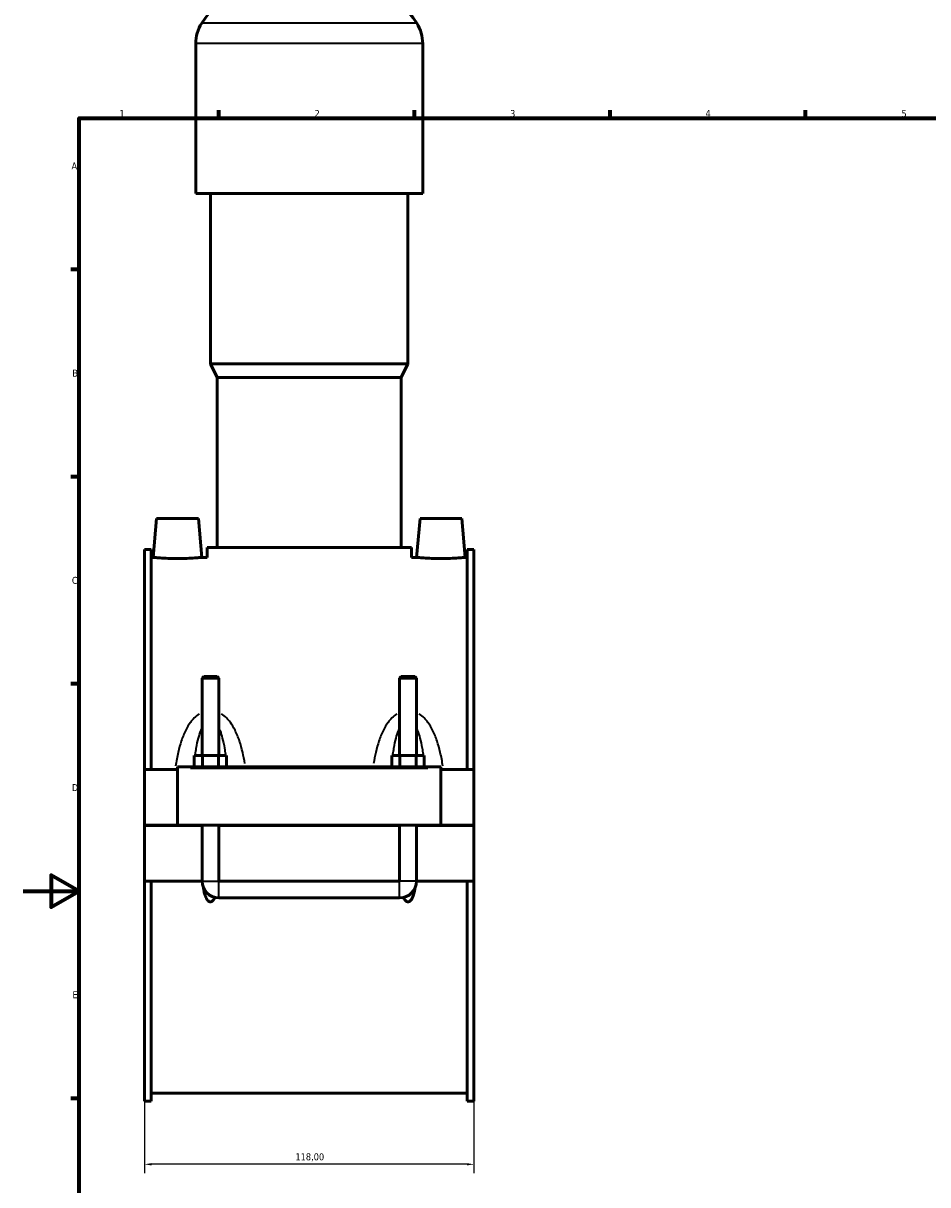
# Model space of a CAD drawing. Header units: millimetres. Extents: x 0 to 969, y -206 to 1211.
# Tile 2 of 9: x 0 to 324, y 192 to 608. Entities that reach past the tile are written whole.
import ezdxf

# ---------------------------------------------------------------- set-up
doc = ezdxf.new("R2010")
doc.units = ezdxf.units.MM
for name, color, linetype, lineweight in [('Border (ISO)', 7, 'Continuous', 70), ('Dimension (ISO)', 7, 'Continuous', 25), ('Visible (ISO)', 7, 'Continuous', 50), ('Visible Narrow (ISO)', 7, 'Continuous', 35)]:
    doc.layers.add(name, color=color, linetype=linetype, lineweight=lineweight)
doc.styles.add('Note Text (ISO)', font='tahoma.ttf')
doc.dimstyles.new('Default (ISO)', dxfattribs={"dimtxt": 2.5, "dimasz": 2.5, "dimexe": 3.175, "dimexo": 0, "dimgap": 0.762, "dimtad": 1, "dimrnd": 1e-08, "dimzin": 0, "dimtxsty": 'Note Text (ISO)', "dimcen": 0.09, "dimdle": 10, "dimclrd": 256, "dimclre": 256, "dimclrt": 232, "dimazin": 0, "dimtfac": 1.40208, "dimtmove": 0, "dimatfit": 3, "dimfxl": 1, "dimtolj": 1, "dimtzin": 0, "dimlwd": -1, "dimlwe": -1, "dimarcsym": 0})

# ---------------------------------------------------------------- blocks, each defined once
blk = doc.blocks.new('Borders Default Border')
at = {"layer": 'Border (ISO)'}
for p, q in [((70.08, 574), (70.08, 576.9)), ((140.17, 574), (140.17, 576.9)), ((210.25, 574), (210.25, 576.9)), ((280.33, 574), (280.33, 576.9)), ((20, 519.75), (17.1, 519.75)), ((20, 445.5), (17.1, 445.5)), ((20, 371.25), (17.1, 371.25)), ((20, 222.75), (17.1, 222.75))]:
    blk.add_line(p, q, dxfattribs=at)
at = {"layer": 'Border (ISO)', "flags": 128}
for points in [[(20, 20), (20, 574), (821, 574), (821, 20), (20, 20)], [(0, 297), (20, 297), (10, 302.77), (10, 291.23), (20, 297)]]:
    blk.add_lwpolyline(points, dxfattribs=at)
at = {"layer": 'Border (ISO)', "color": 232, "true_color": 0xca0064, "char_height": 2.5, "attachment_point": 7, "style": 'Note Text (ISO)'}
for s, insert in [('1', (34.48, 574.4)), ('2', (104.37, 574.4)), ('3', (174.43, 574.35)), ('4', (244.42, 574.4)), ('5', (314.64, 574.35)), ('A', (17.29, 555.62)), ('B', (17.59, 481.37)), ('C', (17.43, 407.08)), ('D', (17.43, 332.88)), ('E', (17.64, 258.63))]:
    blk.add_mtext(s, dxfattribs=dict(at, insert=insert))
blk = doc.blocks.new('*D13')
at = {"layer": 'Defpoints', "color": 0, "transparency": 16777216}
for p in [(43.46, 221.72), (161.46, 221.72), (43.46, 199.13)]:
    blk.add_point(p, dxfattribs=at)
at = {"layer": 'Dimension (ISO)', "transparency": 16777216}
for p, q in [((43.46, 221.72), (43.46, 195.96)), ((161.46, 221.72), (161.46, 195.96)), ((158.96, 199.13), (45.96, 199.13))]:
    blk.add_line(p, q, dxfattribs=at)
for points in [[(45.96, 199.55), (45.96, 198.72), (43.46, 199.13)], [(158.96, 199.55), (158.96, 198.72), (161.46, 199.13)]]:
    blk.add_solid(points, dxfattribs=at)
at = {"layer": 'Dimension (ISO)', "color": 232, "true_color": 0xca0064, "transparency": 16777216, "insert": (97.5, 203.07), "char_height": 2.5, "attachment_point": 1, "style": 'Note Text (ISO)'}
blk.add_mtext('\\A1;118,00', dxfattribs=at)

msp = doc.modelspace()

# ---------------------------------------------------------------- linework, layer by layer
at = {"layer": 'Visible (ISO)'}
for p, q in [((61.792, 546.997), (61.792, 600.677)), ((143.125, 546.997), (143.125, 600.677)), ((143.125, 546.997), (61.792, 546.997)), ((67.079, 485.997), (67.079, 546.997)), ((137.839, 485.997), (137.839, 546.997)), ((137.839, 485.997), (67.079, 485.997)), ((69.519, 481.117), (67.079, 485.997)), ((135.399, 481.117), (137.839, 485.997)), ((135.399, 481.117), (69.519, 481.117)), ((69.519, 420.117), (69.519, 481.117)), ((135.399, 420.117), (135.399, 481.117)), ((47.759, 430.597), (46.534, 416.597)), ((62.759, 430.597), (47.759, 430.597)), ((62.759, 430.597), (63.983, 416.597)), ((142.159, 430.597), (140.934, 416.597)), ((142.159, 430.597), (157.159, 430.597)), ((157.159, 430.597), (158.383, 416.597)), ((43.459, 419.477), (43.459, 340.597)), ((43.459, 419.477), (45.819, 419.477)), ((45.819, 340.597), (45.819, 419.477)), ((46.534, 416.597), (45.819, 416.597)), ((65.859, 416.597), (63.983, 416.597)), ((139.059, 420.117), (65.859, 420.117)), ((65.859, 416.597), (65.859, 420.117)), ((139.059, 416.597), (139.059, 420.117)), ((140.934, 416.597), (139.059, 416.597)), ((159.099, 416.597), (158.383, 416.597)), ((159.099, 340.597), (159.099, 419.477)), ((159.099, 419.477), (161.459, 419.477)), ((161.459, 419.477), (161.459, 340.597)), ((64.659, 373.98), (64.059, 373.38)), ((70.059, 373.38), (64.059, 373.38)), ((64.059, 373.38), (64.059, 345.597)), ((64.659, 373.98), (69.459, 373.98)), ((69.459, 373.98), (70.059, 373.38)), ((70.059, 373.38), (70.059, 345.597)), ((135.459, 373.98), (134.859, 373.38)), ((140.859, 373.38), (134.859, 373.38)), ((134.859, 345.597), (134.859, 373.38)), ((135.459, 373.98), (140.259, 373.98)), ((140.259, 373.98), (140.859, 373.38)), ((140.859, 345.597), (140.859, 373.38)), ((61.285, 341.597), (61.285, 345.597)), ((61.285, 345.597), (64.172, 345.597)), ((64.172, 341.597), (64.172, 345.597)), ((64.172, 345.597), (69.945, 345.597)), ((69.945, 341.597), (69.945, 345.597)), ((69.945, 345.597), (72.832, 345.597)), ((72.832, 341.597), (72.832, 345.597)), ((132.085, 341.597), (132.085, 345.597)), ((132.085, 345.597), (134.972, 345.597)), ((134.972, 341.597), (134.972, 345.597)), ((134.972, 345.597), (140.745, 345.597)), ((140.745, 341.597), (140.745, 345.597)), ((140.745, 345.597), (143.632, 345.597)), ((143.632, 341.597), (143.632, 345.597)), ((55.259, 341.097), (55.259, 341.597)), ((149.659, 341.597), (55.259, 341.597)), ((149.659, 341.597), (149.659, 341.097)), ((55.259, 340.597), (43.459, 340.597)), ((43.459, 320.647), (43.459, 340.597)), ((55.259, 320.647), (55.259, 341.097)), ((149.659, 341.097), (149.659, 320.647)), ((161.459, 340.597), (149.659, 340.597)), ((161.459, 340.597), (161.459, 320.647)), ((43.459, 320.647), (55.259, 320.647)), ((43.459, 300.597), (43.459, 320.547)), ((64.059, 320.547), (43.459, 320.547)), ((149.659, 320.647), (55.259, 320.647)), ((64.059, 320.647), (64.059, 320.547)), ((64.059, 300.597), (64.059, 320.547)), ((70.059, 320.647), (70.059, 320.547)), ((134.859, 320.547), (70.059, 320.547)), ((70.059, 320.547), (70.059, 300.597)), ((134.859, 320.547), (134.859, 320.647)), ((134.859, 300.597), (134.859, 320.547)), ((140.859, 320.547), (140.859, 320.647)), ((161.459, 320.547), (140.859, 320.547)), ((140.859, 320.547), (140.859, 300.597)), ((149.659, 320.647), (161.459, 320.647)), ((161.459, 320.547), (161.459, 300.597)), ((64.059, 300.597), (43.459, 300.597)), ((43.459, 300.597), (43.459, 221.717)), ((45.819, 221.717), (45.819, 300.597)), ((134.859, 300.597), (70.059, 300.597)), ((161.459, 300.597), (140.859, 300.597)), ((159.099, 221.717), (159.099, 300.597)), ((161.459, 300.597), (161.459, 221.717)), ((70.059, 294.597), (134.859, 294.597)), ((43.459, 221.717), (45.819, 221.717)), ((159.099, 224.597), (45.819, 224.597)), ((159.099, 221.717), (161.459, 221.717))]:
    msp.add_line(p, q, dxfattribs=at)
for centre, radius, start, end in [((95.139, 588.031), 37.046, 90, 147.38758), ((109.779, 588.031), 37.046, 32.61242, 90), ((75.374, 600.677), 13.582, 147.38758, 180), ((129.543, 600.677), 13.582, 0, 32.61242), ((70.059, 300.597), 6, 180, 270), ((134.859, 300.597), 6, 270, 0)]:
    msp.add_arc(centre, radius, start, end, dxfattribs=at)
for points, knots in [([(55.259, 416.196), (54.16, 416.196), (52.988, 416.217), (50.836, 416.293), (49.855, 416.347), (48.309, 416.448), (47.639, 416.501), (46.752, 416.576), (46.534, 416.597), (46.534, 416.597)], [2.6360837, 2.6360837, 2.6360837, 2.6360837, 2.965746, 2.965746, 3.2954082, 3.2954082, 3.6247669, 3.6247669, 3.9541256, 3.9541256, 3.9541256, 3.9541256]), ([(63.983, 416.597), (63.983, 416.597), (63.765, 416.576), (62.878, 416.501), (62.208, 416.448), (60.662, 416.347), (59.681, 416.293), (57.529, 416.217), (56.357, 416.196), (55.259, 416.196)], [6.5902093, 6.5902093, 6.5902093, 6.5902093, 6.919568, 6.919568, 7.2489267, 7.2489267, 7.5785889, 7.5785889, 7.9082512, 7.9082512, 7.9082512, 7.9082512]), ([(149.659, 416.196), (148.56, 416.196), (147.388, 416.217), (145.236, 416.293), (144.255, 416.347), (142.709, 416.448), (142.039, 416.501), (141.152, 416.576), (140.934, 416.597), (140.934, 416.597)], [0, 0, 0, 0, 0.3296623, 0.3296623, 0.6593245, 0.6593245, 0.9886832, 0.9886832, 1.3180419, 1.3180419, 1.3180419, 1.3180419]), ([(158.383, 416.597), (158.383, 416.597), (158.165, 416.576), (157.278, 416.501), (156.608, 416.448), (155.062, 416.347), (154.081, 416.293), (151.929, 416.217), (150.757, 416.196), (149.659, 416.196)], [3.9541256, 3.9541256, 3.9541256, 3.9541256, 4.2834843, 4.2834843, 4.6128429, 4.6128429, 4.9425052, 4.9425052, 5.2721674, 5.2721674, 5.2721674, 5.2721674]), ([(68.655, 294.763), (68.487, 294.382), (68.288, 294.026), (67.913, 293.584), (67.766, 293.443), (67.517, 293.289), (67.429, 293.247), (67.247, 293.189), (67.153, 293.174), (66.964, 293.174), (66.87, 293.189), (66.688, 293.247), (66.6, 293.289), (66.351, 293.443), (66.204, 293.584), (65.717, 294.158), (65.465, 294.706), (65.049, 295.85), (64.894, 296.449), (64.689, 297.398), (64.614, 297.805), (64.549, 298.22)], [1.53352319, 1.53352319, 1.53352319, 1.53352319, 1.65474398, 1.65474398, 1.71148288, 1.71148288, 1.73985233, 1.73985233, 1.76822178, 1.76822178, 1.79659123, 1.79659123, 1.82496067, 1.82496067, 1.88169957, 1.88169957, 2.05621475, 2.05621475, 2.23072992, 2.23072992, 2.35650161, 2.35650161, 2.35650161, 2.35650161]), ([(140.368, 298.22), (140.303, 297.805), (140.228, 297.398), (140.023, 296.449), (139.868, 295.85), (139.452, 294.706), (139.2, 294.158), (138.713, 293.584), (138.566, 293.443), (138.317, 293.289), (138.229, 293.247), (138.047, 293.189), (137.953, 293.174), (137.764, 293.174), (137.67, 293.189), (137.488, 293.247), (137.4, 293.289), (137.151, 293.443), (137.004, 293.584), (136.629, 294.026), (136.43, 294.382), (136.262, 294.763)], [1.17994195, 1.17994195, 1.17994195, 1.17994195, 1.30571363, 1.30571363, 1.48022881, 1.48022881, 1.65474398, 1.65474398, 1.71148288, 1.71148288, 1.73985233, 1.73985233, 1.76822178, 1.76822178, 1.79659123, 1.79659123, 1.82496067, 1.82496067, 1.88169957, 1.88169957, 2.00292036, 2.00292036, 2.00292036, 2.00292036])]:
    msp.add_open_spline(points, degree=3, knots=knots, dxfattribs=at)
at = {"layer": 'Visible Narrow (ISO)'}
for p, q in [((140.51, 607.997), (64.408, 607.997)), ((142.625, 600.677), (62.293, 600.677)), ((59.979, 341.097), (144.939, 341.097)), ((64.095, 300.597), (70.022, 300.597)), ((70.059, 294.634), (70.059, 300.56)), ((134.859, 294.634), (134.859, 300.56)), ((140.822, 300.597), (134.895, 300.597))]:
    msp.add_line(p, q, dxfattribs=at)
for points, knots in [([(63.059, 360.531), (62.407, 360.116), (61.809, 359.618), (60.772, 358.576), (60.323, 358.04), (59.278, 356.616), (58.729, 355.69), (57.612, 353.474), (57.086, 352.158), (56.19, 349.479), (55.818, 348.116), (55.122, 345.114), (54.818, 343.466), (54.564, 341.801)], [-2.8194931, -2.8194931, -2.8194931, -2.8194931, -2.5869841, -2.5869841, -2.3782179, -2.3782179, -2.0594949, -2.0594949, -1.6451549, -1.6451549, -1.2377855, -1.2377855, -0.76204, -0.76204, -0.76204, -0.76204]), ([(79.403, 342.746), (79.181, 344.09), (78.924, 345.42), (78.299, 348.116), (77.927, 349.479), (77.031, 352.158), (76.505, 353.474), (75.388, 355.69), (74.839, 356.616), (73.794, 358.04), (73.345, 358.576), (72.306, 359.62), (71.705, 360.12), (71.039, 360.543), (71.029, 360.55), (71.018, 360.556)], [-5.6359497, -5.6359497, -5.6359497, -5.6359497, -5.2503883, -5.2503883, -4.8430189, -4.8430189, -4.4286789, -4.4286789, -4.1099559, -4.1099559, -3.9011898, -3.9011898, -3.6677896, -3.6677896, -3.6639342, -3.6639342, -3.6639342, -3.6639342]), ([(133.899, 360.556), (133.888, 360.55), (133.878, 360.543), (133.212, 360.12), (132.611, 359.62), (131.572, 358.576), (131.123, 358.04), (130.078, 356.616), (129.529, 355.69), (128.412, 353.474), (127.886, 352.158), (126.99, 349.479), (126.618, 348.116), (125.993, 345.42), (125.736, 344.09), (125.514, 342.746)], [-2.8242396, -2.8242396, -2.8242396, -2.8242396, -2.8203842, -2.8203842, -2.5869841, -2.5869841, -2.3782179, -2.3782179, -2.0594949, -2.0594949, -1.6451549, -1.6451549, -1.2377855, -1.2377855, -0.8522241, -0.8522241, -0.8522241, -0.8522241]), ([(150.353, 341.801), (150.099, 343.466), (149.795, 345.114), (149.099, 348.116), (148.727, 349.479), (147.831, 352.158), (147.305, 353.474), (146.188, 355.69), (145.639, 356.616), (144.594, 358.04), (144.145, 358.576), (143.108, 359.618), (142.51, 360.116), (141.858, 360.531)], [-5.7261338, -5.7261338, -5.7261338, -5.7261338, -5.2503883, -5.2503883, -4.8430189, -4.8430189, -4.4286789, -4.4286789, -4.1099559, -4.1099559, -3.9011898, -3.9011898, -3.6686807, -3.6686807, -3.6686807, -3.6686807]), ([(61.674, 346.141), (61.777, 346.866), (61.89, 347.583), (62.233, 349.528), (62.488, 350.735), (63.028, 352.766), (63.294, 353.615), (63.687, 354.629), (63.777, 354.85), (63.871, 355.064)], [1.4088385, 1.4088385, 1.4088385, 1.4088385, 1.6451549, 1.6451549, 2.0594949, 2.0594949, 2.3782179, 2.3782179, 2.4693952, 2.4693952, 2.4693952, 2.4693952]), ([(70.246, 355.064), (70.34, 354.85), (70.431, 354.629), (70.823, 353.615), (71.089, 352.766), (71.63, 350.735), (71.884, 349.528), (72.227, 347.583), (72.34, 346.866), (72.443, 346.141)], [4.0187786, 4.0187786, 4.0187786, 4.0187786, 4.1099559, 4.1099559, 4.4286789, 4.4286789, 4.8430189, 4.8430189, 5.0793353, 5.0793353, 5.0793353, 5.0793353]), ([(132.474, 346.141), (132.577, 346.866), (132.69, 347.583), (133.033, 349.528), (133.288, 350.735), (133.828, 352.766), (134.094, 353.615), (134.487, 354.629), (134.577, 354.85), (134.671, 355.064)], [1.4088385, 1.4088385, 1.4088385, 1.4088385, 1.6451549, 1.6451549, 2.0594949, 2.0594949, 2.3782179, 2.3782179, 2.4693952, 2.4693952, 2.4693952, 2.4693952]), ([(141.046, 355.064), (141.14, 354.85), (141.231, 354.629), (141.623, 353.615), (141.889, 352.766), (142.43, 350.735), (142.684, 349.528), (143.027, 347.583), (143.14, 346.866), (143.243, 346.141)], [4.0187786, 4.0187786, 4.0187786, 4.0187786, 4.1099559, 4.1099559, 4.4286789, 4.4286789, 4.8430189, 4.8430189, 5.0793353, 5.0793353, 5.0793353, 5.0793353])]:
    msp.add_open_spline(points, degree=3, knots=knots, dxfattribs=at)
for points in [[(61.155, 341.666), (61.194, 342.082), (61.235, 342.496), (61.278, 342.908)], [(72.839, 342.908), (72.883, 342.496), (72.923, 342.082), (72.962, 341.666)], [(131.955, 341.666), (131.994, 342.082), (132.035, 342.496), (132.078, 342.908)], [(143.639, 342.908), (143.683, 342.496), (143.723, 342.082), (143.762, 341.666)]]:
    msp.add_open_spline(points, degree=3, dxfattribs=at)

# ---------------------------------------------------------------- block references
msp.add_blockref('Borders Default Border', (0, 0))

# ---------------------------------------------------------------- dimensions: what is measured, and where the dimension line sits
at = {"layer": 'Dimension (ISO)'}
dim = msp.add_linear_dim(base=(43.459, 199.133), p1=(161.459, 221.717), p2=(43.459, 221.717), dimstyle='Default (ISO)', override={"dimdec": 2, "dimtp": 0, "dimtm": 0, "dimtdec": 2, "dimtofl": 0, "dimatfit": 1}, dxfattribs=at)
dim.commit()
dim.dimension.update_dxf_attribs({"geometry": '*D13', "text_midpoint": (102.459, 199.133), "dimtype": 160})

doc.saveas('drawing.dxf')
